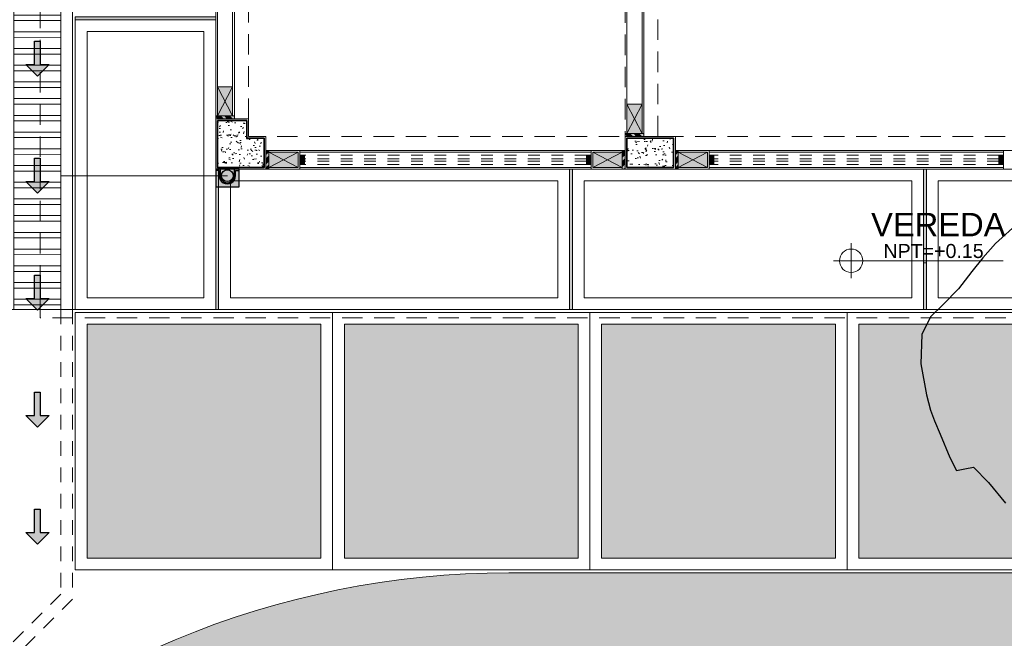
# Model space of a CAD drawing. Header units: millimetres. Extents: x -8931983 to 9630244, y 4 to 18563053.
# Tile 55 of 256: x 349133.6 to 349142.02, y 9281928.29 to 9281933.57. Entities that reach past the tile are written whole.
import ezdxf

# ---------------------------------------------------------------- set-up
doc = ezdxf.new("R2010")
doc.units = ezdxf.units.MM
for name, pattern in [('01 nivel$0$HIDDEN2', [0.1875, 0.125, -0.0625]), ('CONTINUA', [0]), ('DASHED2', [0.375, 0.25, -0.125])]:
    doc.linetypes.add(name, pattern=pattern)
for name, color, linetype, lineweight in [('.', 7, 'Continuous', 0), ('0_ CUNETAS', 151, 'Continuous', 5), ('0_MUROS 2 BAJOS', 150, 'Continuous', 9), ('0_PROYECCIONES 1', 1, 'DASHED2', 0), ('0_VANOS', 30, 'Continuous', 9), ('COLUMNAS', 3, 'Continuous', 35), ('COLUMNETAS TOP', 253, 'Continuous', 0), ('CUNETAS', 5, 'Continuous', 0), ('G-ANNO-DIMS', 7, 'Continuous', 5), ('JUNTAS DE DILATACIÓN', 160, 'CONTINUA', 9), ('MURO', 133, 'Continuous', 15), ('TARRAJEO', 32, 'Continuous', 0), ('TEXTO AMBIENTES', 7, 'Continuous', 30), ('vereda', 254, 'Continuous', 5)]:
    doc.layers.add(name, color=color, linetype=linetype, lineweight=lineweight)
for name, color, linetype, lineweight, true_color in [('0_COLUMNA ACHURADO', 250, 'Continuous', 0, 0x363636), ('0_PISOS', 252, 'Continuous', 0, 0x8a8a8a), ('0_TEXTURA PISOS', 252, 'Continuous', 0, 0x8c8c8c), ('PISO Cemento pulido', 254, 'Continuous', 5, 0xd1d1d1), ('tuberia des. fluvial ftt', 169, 'Continuous', 0, 0x232d53)]:
    doc.layers.add(name, color=color, linetype=linetype, lineweight=lineweight, true_color=true_color)
doc.layers.add('C-TOPO', color=7, linetype='Continuous')
doc.styles.add('Arial_1', font='arial.ttf', dxfattribs={"height": 0.15})
pattern_1 = [(140, (0, 0), (0.0140263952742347, 0.1603225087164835), [0.016764, -0.184404]), (85.00000000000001, (0, 0), (-0.1681300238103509, -0.0310142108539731), [0.0134112, -0.1475237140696]), (190.4514447, (0.00116886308, 0.01336016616), (-0.1541036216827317, 0.1293082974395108), [0.014247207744, -0.156719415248]), (136.1842, (-0.044704, 0), (0.0369972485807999, 0.2385495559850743), [0.025146, -0.2766059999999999]), (186.63555761, (-0.04162092, 0.019879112), (-0.2177349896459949, 0.2089156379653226), [0.0213708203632, -0.2350793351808]), (81.18415117, (-0.044704, 0), (-0.2177349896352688, 0.2089156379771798), [0.0201167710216, -0.2212845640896]), (111, (-0.033528, 0.022352), (0.0899933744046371, 0.1334206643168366), [0.016764, -0.184404]), (56.00000000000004, (-0.033528, 0.022352), (-0.1620854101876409, 0.0543857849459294), [0.0134112, -0.1475232]), (161.451445, (-0.026028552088, 0.033470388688), (-0.0720920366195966, 0.1878064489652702), [0.014247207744, -0.1567191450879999]), (127.5, (0, 0), (-0.0744084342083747, 0.0027179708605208), [0, -0.14573504, 0, -0.1497584, 0, -0.148082]), (97.5, (0, 0), (-0.0881589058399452, 0.0588013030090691), [0, -0.08538464, 0, -0.14238224, 0, -0.0564388]), (57.50000000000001, (0, -0.04984496), (0.0050412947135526, 0.1193197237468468), [0, -0.05588, 0, -0.1743456, 0, -0.2313432]), (47.5, (0, -0.07219696), (-0.0223753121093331, 0.1303536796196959), [0, -0.072644, 0, -0.11578336, 0, -0.1642872])]

# ---------------------------------------------------------------- blocks, each defined once
blk = doc.blocks.new('topooooo')
at = {"layer": 'C-TOPO', "color": 252, "linetype": 'Continuous', "lineweight": 25, "true_color": 0x939598, "elevation": 2.117999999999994, "flags": 128}
blk.add_lwpolyline([(-90.4668764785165, -201.0439617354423), (-90.50588309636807, -201.3140000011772), (-90.51291507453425, -201.4758371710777), (-90.50996662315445, -201.6264784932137), (-90.50588309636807, -201.8140000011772), (-90.52130231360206, -202.0005287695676), (-90.53615208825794, -202.1501773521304), (-90.49821276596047, -202.3140000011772), (-90.34228604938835, -202.5129865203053), (-90.13636122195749, -202.6871195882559), (-90.02799999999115, -202.7659427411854), (-89.94160294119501, -202.8140000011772), (-89.83422613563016, -202.8720175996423), (-89.64261047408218, -202.9724320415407), (-89.52799999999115, -203.0231078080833), (-89.48227510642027, -202.9664817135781), (-89.43548355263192, -202.9065164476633), (-89.25199725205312, -202.9267920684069), (-89.02799999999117, -202.9682219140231)], dxfattribs=at)
blk = doc.blocks.new('*U3844')
at = {"layer": '.', "lineweight": 30}
h = blk.add_hatch(color=1, dxfattribs=at)
h.dxf.hatch_style = 1
h.paths.add_polyline_path([(-0.0249999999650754, -0.0500000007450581), (-0.0999999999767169, -0.0500000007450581), (0, -0.150000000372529), (0.1000000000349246, -0.0500000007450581), (0.0250000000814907, -0.0500000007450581), (0.0250000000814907, 0.1499999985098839), (-0.0249999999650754, 0.1499999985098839)])
at = {"layer": '0_ CUNETAS', "color": 1, "lineweight": 30}
blk.add_lwpolyline([(-0.099999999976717, -0.0500000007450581), (-0.0249999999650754, -0.0500000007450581), (-0.0249999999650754, 0.1499999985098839), (0.0250000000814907, 0.1499999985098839), (0.0250000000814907, -0.0500000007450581), (0.1000000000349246, -0.0500000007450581), (0, -0.150000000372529)], close=True, dxfattribs=at)
blk = doc.blocks.new('*U3817')
at = {"layer": '0_ CUNETAS', "color": 0, "linetype": 'ByBlock', "lineweight": -2, "transparency": 16777216}
for p in [(2e-16, 4), (2e-16, 3), (1e-16, 2), (1e-16, 1), (0, 0)]:
    blk.add_blockref('*U3844', p, dxfattribs=at)
blk = doc.blocks.new('red drenaje')
at = {"layer": '0_ CUNETAS', "lineweight": 0}
h = blk.add_hatch(dxfattribs=at)
h.set_pattern_fill('ANSI32', color=256, scale=0.015, angle=135)
h.set_pattern_definition([(180, (7.400000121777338, 110.9101056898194), (0, -0.142875), []), (180, (7.352375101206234, 110.9577307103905), (0, -0.142875), [])])
h.paths.add_polyline_path([(-17.48002956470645, 13.09315802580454), (-17.08002956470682, 13.09315802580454), (-17.08002956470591, 69.90510566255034), (-17.48002956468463, 69.90510566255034)])
for p, q in [((-16.98002956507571, 70.0281056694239), (-16.98002956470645, 13.09315802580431)), ((-17.080029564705, 69.90510566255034), (-17.08002956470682, 13.60000024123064))]:
    blk.add_line(p, q, dxfattribs=at)
at = {"layer": '0_ CUNETAS', "linetype": '01 nivel$0$HIDDEN2', "lineweight": 0}
for p, q in [((-17.08002956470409, 13.09315802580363), (-17.08002956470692, 10.6603158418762)), ((-16.98002956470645, 13.09315802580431), (-16.98002956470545, 10.6188944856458)), ((-17.08002956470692, 10.6603158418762), (-21.32977460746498, 6.410570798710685)), ((-16.98002956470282, 10.6188944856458), (-21.22977460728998, 6.369149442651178))]:
    blk.add_line(p, q, dxfattribs=at)
at = {"layer": '0_ CUNETAS', "lineweight": 0}
blk.add_lwpolyline([(-17.48002956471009, 69.90510566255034), (-17.08002956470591, 69.90510566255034), (-17.08002956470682, 13.09315802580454), (-17.48002956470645, 13.09315802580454), (-17.48002956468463, 69.90510566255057)], dxfattribs=at)
blk.add_blockref('*U3817', (-17.27955911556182, 11.23743466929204, 684.917766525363), dxfattribs=at)
blk = doc.blocks.new('servicios generales')
at = {"layer": '0_COLUMNA ACHURADO'}
h = blk.add_hatch(dxfattribs=at)
h.set_pattern_fill('AR-CONC', color=256, scale=0.00088, angle=90.00000000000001)
h.set_pattern_definition(pattern_1)
h.paths.add_polyline_path([(-14.04999967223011, 0.2500000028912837), (-14.04999966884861, 0.4000000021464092), (-14.29999967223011, 0.4000000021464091), (-14.29999967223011, 2.8912837e-09), (-13.89999966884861, 2.146407e-09), (-13.89999966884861, 0.250000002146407)])
h = blk.add_hatch(dxfattribs=at)
h.set_pattern_fill('AR-CONC', color=256, scale=0.00088, angle=90.00000000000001)
h.set_pattern_definition(pattern_1)
h.paths.add_polyline_path([(-10.79999999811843, 0.2500000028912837), (-10.79999999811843, 2.8912837e-09), (-10.39999966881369, 2.8912837e-09), (-10.39999966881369, 0.2500000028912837)])
at = {"layer": 'COLUMNAS', "color": 6}
for points, elevation in [([(-14.29999967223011, 0.4000000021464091), (-14.29999967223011, 2.8912837e-09), (-13.89999966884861, 2.146407e-09), (-13.89999966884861, 0.250000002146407), (-14.04999967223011, 0.2500000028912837), (-14.04999966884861, 0.4000000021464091)], 8.602683e-10), ([(-10.79999999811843, 2.8912837e-09), (-10.39999966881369, 2.8912837e-09), (-10.39999966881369, 0.2500000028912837), (-10.79999999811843, 0.2500000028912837)], 7.823928e-10)]:
    blk.add_lwpolyline(points, close=True, dxfattribs=dict(at, elevation=elevation))
at = {"layer": 'TARRAJEO'}
for points, elevation in [([(-14.31499967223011, 0.4150000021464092), (-14.31499967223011, -0.0149999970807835), (-13.88499966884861, -0.0149999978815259), (-13.88499966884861, 0.2650000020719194), (-14.03499967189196, 0.265000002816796), (-14.03499966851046, 0.4150000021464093)], 8.602683e-10), ([(-10.81499999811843, -0.0149999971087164), (-10.38499966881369, -0.0149999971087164), (-10.38499966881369, 0.2650000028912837), (-10.81499999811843, 0.2650000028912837)], 7.823928e-10)]:
    blk.add_lwpolyline(points, close=True, dxfattribs=dict(at, elevation=elevation))
blk = doc.blocks.new('*U1497')
at = {"linetype": 'Continuous', "true_color": 0xbebebe}
for points in [[(3032.131410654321, 1351.188780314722), (3032.131410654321, 1351.268780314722), (3032.171410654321, 1351.268780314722), (3032.171410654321, 1351.188780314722)], [(3034.581410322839, 1351.188780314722), (3034.581410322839, 1351.268780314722), (3034.621410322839, 1351.268780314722), (3034.621410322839, 1351.188780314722)]]:
    blk.add_hatch(color=9, dxfattribs=at).paths.add_polyline_path(points)
at = {"layer": '0_VANOS', "linetype": 'Continuous'}
for p, q in [((3032.131410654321, 1351.268780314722), (3032.171410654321, 1351.268780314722)), ((3032.131410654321, 1351.268780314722), (3032.131410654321, 1351.188780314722)), ((3032.171410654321, 1351.268780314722), (3032.171410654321, 1351.188780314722)), ((3034.581410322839, 1351.188780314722), (3034.581410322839, 1351.268780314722)), ((3034.581410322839, 1351.268780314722), (3034.621410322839, 1351.268780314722)), ((3034.621410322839, 1351.268780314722), (3034.621410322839, 1351.188780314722)), ((3032.171410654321, 1351.188780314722), (3032.131410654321, 1351.188780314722)), ((3034.621410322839, 1351.188780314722), (3034.581410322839, 1351.188780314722))]:
    blk.add_line(p, q, dxfattribs=at)
at = {"layer": '0_VANOS', "linetype": '01 nivel$0$HIDDEN2', "ltscale": 0.5}
for p, q in [((3032.170780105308, 1351.268780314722), (3034.580779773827, 1351.268780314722)), ((3032.171410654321, 1351.238780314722), (3034.581410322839, 1351.238780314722)), ((3032.171410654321, 1351.218780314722), (3034.581410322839, 1351.218780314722)), ((3032.171410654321, 1351.188780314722), (3034.581410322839, 1351.188780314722))]:
    blk.add_line(p, q, dxfattribs=at)
at = {"layer": '0_VANOS', "linetype": '01 nivel$0$HIDDEN2'}
blk.add_line((3034.581410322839, 1351.268780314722), (3034.621410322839, 1351.268780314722), dxfattribs=at)
blk = doc.blocks.new('junta vereda 0.8')
at = {"layer": '.', "true_color": 0x939598}
h = blk.add_hatch(color=252, dxfattribs=at)
h.dxf.hatch_style = 1
h.paths.add_polyline_path([(0.0127000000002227, 0), (-0.0127000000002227, 0), (-0.0127000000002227, 0.799999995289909), (0.0127000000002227, 0.799999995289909)])
at = {"layer": '0_TEXTURA PISOS'}
h = blk.add_hatch(dxfattribs=at)
h.set_pattern_fill('ANGLE', color=256, angle=180)
h.set_pattern_definition([(180, (5477.765441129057, 1211.768031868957), (-9e-16, -6.985), [5.08, -1.905]), (270, (5477.765441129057, 1211.768031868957), (6.985, -1.3e-15), [5.08, -1.905])])
h.paths.add_polyline_path([(0.0127000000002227, 0), (-0.0127000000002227, 0), (-0.0127000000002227, 0.799999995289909), (0.0127000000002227, 0.799999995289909)])
at = {"layer": 'vereda'}
blk.add_lwpolyline([(0.0127000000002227, 0), (-0.0127000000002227, 0), (-0.0127000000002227, 0.799999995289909), (0.0127000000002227, 0.799999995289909)], close=True, dxfattribs=at)
blk = doc.blocks.new('montante')
at = {"linetype": 'Continuous', "true_color": 0xffffff}
blk.add_hatch(color=7, dxfattribs=at).paths.add_polyline_path([(-0.0945478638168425, 0.0999999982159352), (-0.0945478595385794, -0.1000000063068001), (0.0554521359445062, -0.1000000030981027), (0.0554521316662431, 0.1000000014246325)])
at = {"layer": '0_MUROS 2 BAJOS', "lineweight": 30}
blk.add_lwpolyline([(-0.0945478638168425, 0.0999999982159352), (-0.0945478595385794, -0.1000000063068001), (0.0554521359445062, -0.1000000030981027), (0.0554521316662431, 0.1000000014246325)], close=True, dxfattribs=at)
at = {"layer": 'tuberia des. fluvial ftt', "color": 6, "lineweight": 30}
for p, q in [((0.045457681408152, 0.0700000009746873), (0.045457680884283, 0.0949999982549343)), ((-1.5133992e-09, 0.0700000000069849), (0.045457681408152, 0.0700000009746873)), ((-1.3096724e-09, 0.0600000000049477), (0.0554576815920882, 0.0600000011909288)), ((1.2805685e-09, -0.0599999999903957), (0.0554576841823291, -0.0599999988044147)), ((1.4842954e-09, -0.069999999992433), (0.0454576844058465, -0.0699999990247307)), ((0.0454576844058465, -0.0699999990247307), (0.0454576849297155, -0.0950000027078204))]:
    blk.add_line(p, q, dxfattribs=at)
at = {"layer": 'tuberia des. fluvial ftt', "color": 4, "lineweight": 30}
blk.add_circle((0, 0), 0.05, dxfattribs=at)
at = {"layer": 'tuberia des. fluvial ftt', "color": 6, "lineweight": 30}
for centre, radius, start, end in [((0.0504576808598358, 0.0949999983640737), 0.0049999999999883, 1.2256320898e-06, 180.0000012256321), ((0, 7.276e-12), 0.0699999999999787, 90.00000122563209, 270.0000012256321), ((0, 7.276e-12), 0.06, 90.00000122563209, 270.0000012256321), ((0.0504576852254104, -0.095000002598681), 0.0049999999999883, 180.0000012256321, 1.2256320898e-06)]:
    blk.add_arc(centre, radius, start, end, dxfattribs=at)
blk = doc.blocks.new('*U1487')
at = {"linetype": 'Continuous', "true_color": 0xbebebe}
for points in [[(3032.131410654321, 1351.188780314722), (3032.131410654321, 1351.268780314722), (3032.171410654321, 1351.268780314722), (3032.171410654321, 1351.188780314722)], [(3034.60641065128, 1351.188780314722), (3034.60641065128, 1351.268780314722), (3034.64641065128, 1351.268780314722), (3034.64641065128, 1351.188780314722)]]:
    blk.add_hatch(color=9, dxfattribs=at).paths.add_polyline_path(points)
at = {"layer": '0_VANOS', "linetype": 'Continuous'}
for p, q in [((3032.131410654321, 1351.268780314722), (3032.171410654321, 1351.268780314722)), ((3032.131410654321, 1351.268780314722), (3032.131410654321, 1351.188780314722)), ((3032.171410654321, 1351.268780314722), (3032.171410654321, 1351.188780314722)), ((3034.60641065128, 1351.188780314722), (3034.60641065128, 1351.268780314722)), ((3034.60641065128, 1351.268780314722), (3034.64641065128, 1351.268780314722)), ((3034.64641065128, 1351.268780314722), (3034.64641065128, 1351.188780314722)), ((3032.171410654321, 1351.188780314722), (3032.131410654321, 1351.188780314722)), ((3034.64641065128, 1351.188780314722), (3034.60641065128, 1351.188780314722))]:
    blk.add_line(p, q, dxfattribs=at)
at = {"layer": '0_VANOS', "linetype": '01 nivel$0$HIDDEN2', "ltscale": 0.5}
for p, q in [((3032.170780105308, 1351.268780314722), (3034.605780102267, 1351.268780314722)), ((3032.171410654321, 1351.238780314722), (3034.60641065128, 1351.238780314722)), ((3032.171410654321, 1351.218780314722), (3034.60641065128, 1351.218780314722)), ((3032.171410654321, 1351.188780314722), (3034.60641065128, 1351.188780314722))]:
    blk.add_line(p, q, dxfattribs=at)
at = {"layer": '0_VANOS', "linetype": '01 nivel$0$HIDDEN2'}
blk.add_line((3034.60641065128, 1351.268780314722), (3034.64641065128, 1351.268780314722), dxfattribs=at)
blk = doc.blocks.new('bloque 03 pg')
at = {"layer": '.', "true_color": 0xadddf7, "transparency": 33554572}
h = blk.add_hatch(color=141, dxfattribs=at)
h.dxf.hatch_style = 1
h.paths.add_polyline_path([(-14.3299996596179, -5.399999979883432), (-14.3299996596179, -5.374999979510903), (-14.16999965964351, -5.374999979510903), (-14.16999965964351, -5.399999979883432)])
h = blk.add_hatch(color=141, dxfattribs=at)
h.dxf.hatch_style = 1
h.paths.add_polyline_path([(-10.82999999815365, -5.549999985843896), (-10.82999999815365, -5.524999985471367), (-10.66999999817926, -5.524999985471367), (-10.66999999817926, -5.549999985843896)])
h = blk.add_hatch(color=141, dxfattribs=at)
h.dxf.hatch_style = 1
h.paths.add_polyline_path([(-13.89999966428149, -5.829999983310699), (-13.87499966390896, -5.829999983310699), (-13.87499966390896, -5.669999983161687), (-13.89999966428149, -5.669999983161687)])
h = blk.add_hatch(color=141, dxfattribs=at)
h.dxf.hatch_style = 1
h.paths.add_polyline_path([(-10.82999999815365, -5.669999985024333), (-10.85499999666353, -5.669999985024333), (-10.85499999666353, -5.829999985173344), (-10.82999999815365, -5.829999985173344)])
h = blk.add_hatch(color=141, dxfattribs=at)
h.dxf.hatch_style = 1
h.paths.add_polyline_path([(-10.39999966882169, -5.829999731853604), (-10.37499966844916, -5.829999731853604), (-10.37499966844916, -5.669999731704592), (-10.39999966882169, -5.669999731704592)])
at = {"layer": 'COLUMNETAS TOP', "true_color": 0xc0c0c0}
for points in [[(-14.31499965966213, -5.374999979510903), (-14.31499965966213, -5.124999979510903), (-14.18499965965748, -5.124999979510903), (-14.18499965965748, -5.374999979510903)], [(-10.81499999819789, -5.524999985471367), (-10.81499999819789, -5.274999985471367), (-10.68499999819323, -5.274999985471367), (-10.68499999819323, -5.524999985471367)], [(-13.87499966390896, -5.814999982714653), (-13.62499966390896, -5.814999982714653), (-13.62499966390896, -5.684999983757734), (-13.87499966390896, -5.684999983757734)], [(-10.85499999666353, -5.684999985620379), (-11.10499999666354, -5.684999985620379), (-11.10499999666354, -5.814999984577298), (-10.85499999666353, -5.814999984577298)], [(-10.37499966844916, -5.814999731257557), (-10.12499966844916, -5.814999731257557), (-10.12499966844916, -5.684999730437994), (-10.37499966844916, -5.684999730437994)]]:
    blk.add_hatch(color=9, dxfattribs=at).paths.add_polyline_path(points)
at = {"layer": 'JUNTAS DE DILATACIÓN'}
h = blk.add_hatch(dxfattribs=at)
h.set_pattern_fill('ANSI34', color=256, scale=0.0029, angle=90.09396363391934)
h.set_pattern_definition([(135.0939636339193, (1518.811895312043, -5592.345869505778), (-0.0389999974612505, -0.0391281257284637), []), (135.0939636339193, (1518.811873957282, -5592.332848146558), (-0.0389999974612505, -0.0391281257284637), []), (135.0939636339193, (1518.811852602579, -5592.319826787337), (-0.0389999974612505, -0.0391281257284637), []), (135.0939636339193, (1518.811831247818, -5592.306805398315), (-0.0389999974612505, -0.0391281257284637), [])])
h.paths.add_polyline_path([(-14.3299996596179, -5.399999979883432), (-14.3299996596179, -5.374999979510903), (-14.16999965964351, -5.374999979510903), (-14.16999965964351, -5.399999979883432)])
h = blk.add_hatch(dxfattribs=at)
h.set_pattern_fill('ANSI34', color=256, scale=0.0029, angle=90.09396363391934)
h.set_pattern_definition([(135.0939636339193, (1522.311894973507, -5592.495869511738), (-0.0389999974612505, -0.0391281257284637), []), (135.0939636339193, (1522.311873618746, -5592.482848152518), (-0.0389999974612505, -0.0391281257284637), []), (135.0939636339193, (1522.311852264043, -5592.469826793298), (-0.0389999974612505, -0.0391281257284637), []), (135.0939636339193, (1522.311830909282, -5592.456805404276), (-0.0389999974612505, -0.0391281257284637), [])])
h.paths.add_polyline_path([(-10.82999999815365, -5.549999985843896), (-10.82999999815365, -5.524999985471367), (-10.66999999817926, -5.524999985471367), (-10.66999999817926, -5.549999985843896)])
h = blk.add_hatch(dxfattribs=at)
h.set_pattern_fill('ANSI34', color=256, scale=0.0029, angle=180.0939636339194)
h.set_pattern_definition([(225.0939636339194, (5573.045869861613, 1527.311894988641), (0.0391281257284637, -0.0389999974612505), []), (225.0939636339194, (5573.032848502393, 1527.311873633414), (0.0391281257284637, -0.0389999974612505), []), (225.0939636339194, (5573.01982714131, 1527.311852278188), (0.0391281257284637, -0.0389999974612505), []), (225.0939636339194, (5573.00680575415, 1527.311830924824), (0.0391281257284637, -0.0389999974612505), [])])
h.paths.add_polyline_path([(-13.89999966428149, -5.829999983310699), (-13.87499966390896, -5.829999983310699), (-13.87499966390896, -5.669999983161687), (-13.89999966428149, -5.669999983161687)])
h = blk.add_hatch(dxfattribs=at)
h.set_pattern_fill('ANSI34', color=256, scale=0.0029, angle=0.0939636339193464)
h.set_pattern_definition([(45.09396363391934, (-5591.974442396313, -1538.811894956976), (-0.0391281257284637, 0.0389999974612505), []), (45.09396363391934, (-5591.961421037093, -1538.811873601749), (-0.0391281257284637, 0.0389999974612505), []), (45.09396363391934, (-5591.948399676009, -1538.811852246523), (-0.0391281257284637, 0.0389999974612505), []), (45.09396363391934, (-5591.93537828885, -1538.811830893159), (-0.0391281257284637, 0.0389999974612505), [])])
h.paths.add_polyline_path([(-10.82999999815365, -5.669999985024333), (-10.85499999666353, -5.669999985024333), (-10.85499999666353, -5.829999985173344), (-10.82999999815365, -5.829999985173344)])
h = blk.add_hatch(dxfattribs=at)
h.set_pattern_fill('ANSI34', color=256, scale=0.0029, angle=180.0939636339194)
h.set_pattern_definition([(225.0939636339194, (5576.545869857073, 1527.311895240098), (0.0391281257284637, -0.0389999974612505), []), (225.0939636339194, (5576.532848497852, 1527.311873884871), (0.0391281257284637, -0.0389999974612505), []), (225.0939636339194, (5576.51982713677, 1527.311852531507), (0.0391281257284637, -0.0389999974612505), []), (225.0939636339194, (5576.50680574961, 1527.311831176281), (0.0391281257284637, -0.0389999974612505), [])])
h.paths.add_polyline_path([(-10.39999966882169, -5.829999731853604), (-10.37499966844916, -5.829999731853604), (-10.37499966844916, -5.669999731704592), (-10.39999966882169, -5.669999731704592)])
at = {"layer": '0_PROYECCIONES 1', "ltscale": 0.7}
for points, elevation in [([(-15.82999992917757, 1.729864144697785), (1.500000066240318, 1.729864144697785), (1.500000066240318, -7.100135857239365), (-15.82999992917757, -7.100135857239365)], 664.3691289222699), ([(-14.04999967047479, -0.4299999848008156), (-14.3299996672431, -0.4299999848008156), (-14.32999933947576, -5.399999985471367), (-14.04999934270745, -5.399999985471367)], -41.09727520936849), ([(-0.4299996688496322, -5.829999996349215), (-0.4299996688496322, -5.549999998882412), (-13.89999966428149, -5.549999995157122), (-13.89999966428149, -5.829999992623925)], -726.0150417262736)]:
    blk.add_lwpolyline(points, close=True, dxfattribs=dict(at, elevation=elevation))
blk.add_lwpolyline([(-10.54999999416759, -0.2799999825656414), (-10.8299999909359, -0.2799999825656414), (-10.82999966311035, -5.549999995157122), (-10.54999966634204, -5.549999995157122)], close=True, dxfattribs=at)
at = {"layer": 'COLUMNETAS TOP'}
for p, q in [((-14.31499965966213, -5.124999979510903, -41.09727520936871), (-14.18499965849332, -5.374999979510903, -41.09727520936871)), ((-14.31499965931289, -5.374999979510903, -41.09727520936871), (-14.18499965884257, -5.124999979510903, -41.09727520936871)), ((-10.81499999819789, -5.274999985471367), (-10.68499999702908, -5.524999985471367)), ((-10.81499999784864, -5.524999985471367), (-10.68499999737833, -5.274999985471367)), ((-13.62499966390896, -5.814999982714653, 726.0150417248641), (-13.87499966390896, -5.684999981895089, 726.0150417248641)), ((-13.87499966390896, -5.814999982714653, 726.0150417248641), (-13.62499966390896, -5.684999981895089, 726.0150417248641)), ((-11.10499999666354, -5.684999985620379, -705.4663238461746), (-10.85499999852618, -5.814999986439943, -705.4663238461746)), ((-10.85499999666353, -5.684999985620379, -705.4663238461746), (-11.10499999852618, -5.814999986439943, -705.4663238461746)), ((-10.12499966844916, -5.814999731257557), (-10.37499966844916, -5.684999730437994)), ((-10.37499966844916, -5.814999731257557), (-10.12499966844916, -5.684999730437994))]:
    blk.add_line(p, q, dxfattribs=at)
for points, elevation in [([(-14.31499965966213, -5.374999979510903), (-14.31499965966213, -5.124999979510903), (-14.18499965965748, -5.124999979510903), (-14.18499965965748, -5.374999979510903)], -41.09727520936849), ([(-10.81499999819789, -5.524999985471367), (-10.81499999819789, -5.274999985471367), (-10.68499999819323, -5.274999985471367), (-10.68499999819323, -5.524999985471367)], -7.826202e-10), ([(-13.87499966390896, -5.814999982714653), (-13.62499966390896, -5.814999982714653), (-13.62499966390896, -5.684999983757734), (-13.87499966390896, -5.684999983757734)], 726.0150417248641), ([(-10.85499999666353, -5.684999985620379), (-11.10499999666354, -5.684999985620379), (-11.10499999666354, -5.814999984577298), (-10.85499999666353, -5.814999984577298)], -705.4663238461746), ([(-10.37499966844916, -5.814999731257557), (-10.12499966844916, -5.814999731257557), (-10.12499966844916, -5.684999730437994), (-10.37499966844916, -5.684999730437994)], -7.826202e-10)]:
    blk.add_lwpolyline(points, close=True, dxfattribs=dict(at, elevation=elevation))
at = {"layer": 'JUNTAS DE DILATACIÓN'}
for points, elevation in [([(-14.3299996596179, -5.399999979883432), (-14.3299996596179, -5.374999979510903), (-14.16999965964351, -5.374999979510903), (-14.16999965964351, -5.399999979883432)], -41.09727520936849), ([(-10.82999999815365, -5.549999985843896), (-10.82999999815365, -5.524999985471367), (-10.66999999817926, -5.524999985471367), (-10.66999999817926, -5.549999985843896)], -7.826202e-10), ([(-13.89999966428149, -5.829999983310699), (-13.87499966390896, -5.829999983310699), (-13.87499966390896, -5.669999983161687), (-13.89999966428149, -5.669999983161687)], 726.0150417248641), ([(-10.82999999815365, -5.669999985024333), (-10.85499999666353, -5.669999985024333), (-10.85499999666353, -5.829999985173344), (-10.82999999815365, -5.829999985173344)], -705.4663238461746), ([(-10.39999966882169, -5.829999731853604), (-10.37499966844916, -5.829999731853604), (-10.37499966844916, -5.669999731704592), (-10.39999966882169, -5.669999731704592)], -7.826202e-10)]:
    blk.add_lwpolyline(points, close=True, dxfattribs=dict(at, elevation=elevation))
at = {"layer": 'MURO'}
for p, q in [((-10.81499999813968, -5.274999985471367), (-10.81499999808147, -0.5549999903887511, -705.4664041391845)), ((-10.68499999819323, -5.274999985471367, -705.4664041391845), (-10.68499999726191, -0.5549999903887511, -705.4664041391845)), ((-14.31499967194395, -5.124999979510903, -705.4664041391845), (-14.31499967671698, -2.584999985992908, -705.4664041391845)), ((-14.18499538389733, -5.124999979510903, -705.4664041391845), (-14.18504984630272, -2.584999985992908, -705.4664041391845)), ((-11.1199999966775, -5.684999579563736, -705.4663238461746), (-13.60999966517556, -5.684999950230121, -705.4664111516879)), ((-7.594999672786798, -5.684999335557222, -705.4663238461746), (-10.10999966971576, -5.684999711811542, -705.4664120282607)), ((-11.1199999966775, -5.815000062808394, -705.4664041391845), (-13.60999966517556, -5.815000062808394, -705.4664041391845)), ((-7.594999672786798, -5.814999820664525, -705.4664041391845), (-10.10999966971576, -5.814999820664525, -705.4664041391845))]:
    blk.add_line(p, q, dxfattribs=at)
at = {"layer": 'TARRAJEO'}
for p, q in [((-10.66999999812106, -5.549999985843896, 664.3691289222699), (-10.66999999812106, -0.279999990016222, 664.3691289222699)), ((-14.32999967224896, -5.374999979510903, 664.3691289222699), (-14.32999967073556, -2.799999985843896, 664.3691289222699)), ((-14.169999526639, -5.374999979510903, 664.3691289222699), (-14.16999967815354, -2.799999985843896, 664.3691289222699)), ((-14.3299996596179, -5.374999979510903, 664.3691289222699), (-14.16999952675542, -5.374999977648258, 664.3691289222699)), ((-11.1199999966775, -5.669999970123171, 664.3691289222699), (-13.60999966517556, -5.669999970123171, 664.3691289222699)), ((-10.85499999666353, -5.829999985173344, 664.3691289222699), (-10.85499999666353, -5.669999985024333, 664.3691289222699)), ((-7.594999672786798, -5.669999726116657, 664.3691289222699), (-10.10999966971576, -5.669999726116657, 664.3691289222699)), ((-11.1199999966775, -5.82999999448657, 664.3691289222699), (-13.60999966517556, -5.829999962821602, 664.3691289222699)), ((-7.594999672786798, -5.8299997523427, 664.3691289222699), (-10.10999966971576, -5.82999999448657, 664.3691289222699))]:
    blk.add_line(p, q, dxfattribs=at)
for points, elevation in [([(-13.87499966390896, -5.829999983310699), (-13.60999966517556, -5.829999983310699), (-13.60999966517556, -5.669999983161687), (-13.87499966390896, -5.669999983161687)], 726.0150417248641), ([(-10.85499999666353, -5.669999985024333), (-11.1199999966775, -5.669999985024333), (-11.1199999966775, -5.829999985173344), (-10.85499999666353, -5.829999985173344)], -705.4663238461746), ([(-10.37499966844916, -5.829999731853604), (-10.10999966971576, -5.829999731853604), (-10.10999966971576, -5.669999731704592), (-10.37499966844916, -5.669999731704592)], -7.826202e-10), ([(-7.329999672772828, -5.669999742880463), (-7.594999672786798, -5.669999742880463), (-7.594999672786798, -5.829999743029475), (-7.329999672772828, -5.829999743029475)], -705.4663238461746)]:
    blk.add_lwpolyline(points, close=True, dxfattribs=dict(at, elevation=elevation))
at = {"xscale": -1}
for name, p in [('*U1497', (3021.011410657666, -1356.978780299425, -705.4663238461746)), ('*U1487', (3024.536410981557, -1356.978780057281, -705.4663238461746))]:
    blk.add_blockref(name, p, dxfattribs=at)
at = {"layer": '0_ CUNETAS', "color": 251, "lineweight": 0, "true_color": 0x636466, "rotation": 90}
blk.add_blockref('montante', (-14.2299989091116, -5.885452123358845, -726.0150417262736), dxfattribs=at)
at = {"layer": 'vereda'}
blk.add_blockref('servicios generales', (-0.0150000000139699, -5.814999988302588, -1.565013e-09), dxfattribs=at)
at = {"layer": 'vereda', "xscale": -1, "rotation": 180}
blk.add_blockref('junta vereda 0.8', (-8.266498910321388, -5.830000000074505, -726.0150417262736), dxfattribs=at)
at = {"layer": 'TEXTO AMBIENTES', "insert": (-9.32687667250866, -6.203246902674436, 664.3691289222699), "char_height": 0.2, "width": 2.349898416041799, "attachment_point": 1, "style": 'Arial_1'}
blk.add_mtext('\\pxqc;VEREDA', dxfattribs=at)
at = {"layer": 'TEXTO AMBIENTES', "insert": (-8.621133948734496, -6.46892069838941, 664.3691289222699), "char_height": 0.12, "width": 0.9021418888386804, "attachment_point": 1, "line_spacing_factor": 0.9417779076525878, "style": 'Arial_1'}
blk.add_mtext('NPT=+0.15', dxfattribs=at)
blk = doc.blocks.new('JUNTA VEREDA')
at = {"layer": '.', "true_color": 0x939598}
h = blk.add_hatch(dxfattribs=at)
h.set_pattern_fill('ANGLE', color=252)
h.set_pattern_definition([(0, (0, 0), (0, 6.985), [5.08, -1.905]), (90, (0, 0), (-6.985, 4e-16), [5.08, -1.905])])
h.paths.add_polyline_path([(-0.01331989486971, 1.200000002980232), (0.0120801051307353, 1.200000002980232), (0.0120801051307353, 0), (-0.01331989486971, 0)])
h = blk.add_hatch(color=252, dxfattribs=at)
h.dxf.hatch_style = 1
h.paths.add_polyline_path([(0.0120801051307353, 1.200000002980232), (-0.01331989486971, 1.200000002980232), (-0.01331989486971, 0), (0.0120801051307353, 0)])
at = {"layer": '0_TEXTURA PISOS'}
h = blk.add_hatch(dxfattribs=at)
h.set_pattern_fill('ANGLE', color=256)
h.set_pattern_definition([(0, (-5477.766061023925, -1210.968031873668), (0, 6.985), [5.08, -1.905]), (90, (-5477.766061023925, -1210.968031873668), (-6.985, 4e-16), [5.08, -1.905])])
h.paths.add_polyline_path([(-0.01331989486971, 1.200000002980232), (0.0120801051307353, 1.200000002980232), (0.0120801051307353, 0), (-0.01331989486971, 0)])
at = {"layer": 'vereda'}
blk.add_lwpolyline([(-0.01331989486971, 1.200000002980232), (0.0120801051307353, 1.200000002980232), (0.0120801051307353, 0), (-0.01331989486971, 0)], close=True, dxfattribs=at)
blk = doc.blocks.new('Cotas de elevación - M_Cota de elevación - Destino rellenado-517392-Nivel 1')
at = {"layer": 'G-ANNO-DIMS'}
for p, q in [((0, -0.0015), (0, 0.0015)), ((-0.0015, 0), (0.013, 0))]:
    blk.add_line(p, q, dxfattribs=at)
blk.add_circle((0, 0), 0.001, dxfattribs=at)
blk = doc.blocks.new('verda bloque 03 pg')
at = {"layer": 'vereda'}
for points in [[(-14.32999980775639, -4.552399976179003), (-14.32999980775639, -7.029978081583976), (-15.52999980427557, -7.029978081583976), (-15.52999980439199, -4.552399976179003)], [(-14.42999980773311, -4.652399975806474), (-14.42999980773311, -6.929978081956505), (-15.42999980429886, -6.929978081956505), (-15.42999980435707, -4.652399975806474)]]:
    blk.add_lwpolyline(points, close=True, dxfattribs=at)
at = {"layer": 'vereda', "elevation": -726.0150417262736}
for points in [[(-14.30459937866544, -7.029999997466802), (-11.30459937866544, -7.029999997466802), (-11.30459937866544, -5.829999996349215), (-14.30459937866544, -5.829999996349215)], [(-11.27919937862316, -7.029999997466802), (-8.279199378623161, -7.029999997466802), (-8.279199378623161, -5.829999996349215), (-11.27919937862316, -5.829999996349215)], [(-8.253799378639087, -7.029999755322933), (-5.253799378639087, -7.029999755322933), (-5.253799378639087, -5.829999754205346), (-8.253799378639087, -5.829999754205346)], [(-14.20459937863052, -6.929999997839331), (-11.40459937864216, -6.929999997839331), (-11.40459937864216, -5.929999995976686), (-14.20459937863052, -5.929999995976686)], [(-11.17919937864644, -6.929999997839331), (-8.379199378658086, -6.929999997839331), (-8.379199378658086, -5.929999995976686), (-11.17919937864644, -5.929999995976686)], [(-8.15379937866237, -6.929999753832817), (-5.353799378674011, -6.929999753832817), (-5.353799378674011, -5.929999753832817), (-8.15379937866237, -5.929999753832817)]]:
    blk.add_lwpolyline(points, close=True, dxfattribs=at)
at = {"layer": 'TEXTO AMBIENTES', "xscale": 99.99999999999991, "yscale": 99.99999999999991, "zscale": 99.99999999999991}
blk.add_blockref('Cotas de elevación - M_Cota de elevación - Destino rellenado-517392-Nivel 1', (-8.896854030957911, -6.612316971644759, 664.3691289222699), dxfattribs=at)
at = {"layer": 'vereda', "rotation": 90}
blk.add_blockref('JUNTA VEREDA', (-14.33000013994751, -4.539080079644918), dxfattribs=at)
at = {"layer": 'vereda'}
for p in [(-14.31667948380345, -7.029978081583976, -726.0150417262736), (-11.29127948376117, -7.029999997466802, -726.0150417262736), (-8.265879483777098, -7.029999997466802, -726.0150417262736)]:
    blk.add_blockref('JUNTA VEREDA', p, dxfattribs=at)

msp = doc.modelspace()

# ---------------------------------------------------------------- hatches: boundary and pattern name
at = {"layer": '.', "true_color": 0x939598, "transparency": 33554559}
h = msp.add_hatch(dxfattribs=at)
h.set_pattern_fill('AR-SAND', color=252, scale=0.0087, angle=-90.00000000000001)
h.set_pattern_definition([(307.5, (0, 0), (0.4257895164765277, 0.0139202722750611), [0, -0.3358895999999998, 0, -0.3756659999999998, 0, -0.3590924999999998]), (277.5, (0, 0), (0.6236378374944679, -0.3910852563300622), [0, -0.1812035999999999, 0, -0.3027425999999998, 0, -0.1160144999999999]), (237.5, (0, 0.2718053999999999), (0.0012503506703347, -0.6881633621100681), [0, -0.1104899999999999, 0, -0.3977639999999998, 0, -0.5193029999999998]), (227.5, (0, 0.2718053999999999), (0.193948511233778, -0.6642941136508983), [0, -0.055245, 0, -0.2607563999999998, 0, -0.2983229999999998])])
edge = h.paths.add_edge_path()
edge.add_line((349130.3852684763, 9281921.531407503), (349130.3847586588, 9281920.381407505))
edge.add_line((349130.3847586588, 9281920.381407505), (349135.0647586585, 9281920.381407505))
edge.add_line((349135.0647586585, 9281920.381407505), (349135.0647485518, 9281921.531407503))
edge.add_arc((349138.0647485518, 9281921.531407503), 2.99999999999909, 89.99999999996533, 179.9999999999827, ccw=False)
edge.add_line((349138.0647485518, 9281924.531407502), (349138.9403453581, 9281924.531407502))
edge.add_arc((349138.9403496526, 9281921.531411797), 2.999995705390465, 8.202094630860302e-05, 90.0000820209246, ccw=False)
edge.add_line((349141.940345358, 9281921.531416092), (349141.9403554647, 9281918.001386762))
edge.add_line((349141.9403554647, 9281918.00138676), (349156.758601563, 9281918.00138676))
edge.add_line((349156.758601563, 9281918.00138676), (349156.758601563, 9281921.00138676))
edge.add_arc((349158.758601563, 9281921.00138676), 2, 90, 180, ccw=False)
edge.add_line((349158.758601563, 9281923.00138676), (349161.0004021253, 9281923.00138676))
edge.add_line((349161.0004021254, 9281923.001386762), (349161.0004021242, 9281955.074472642))
edge.add_line((349161.0004021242, 9281955.074472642), (349146.6847117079, 9281955.074472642))
edge.add_line((349146.6847117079, 9281955.074472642), (349146.6847117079, 9281941.899472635))
edge.add_line((349146.6847117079, 9281941.899472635), (349151.8257897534, 9281941.899472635))
edge.add_arc((349151.8257897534, 9281938.874472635), 3.024999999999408, -0.004437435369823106, 89.99999999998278, ccw=False)
edge.add_line((349154.8507897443, 9281938.874238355), (349154.8502452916, 9281931.844312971))
edge.add_arc((349151.8502447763, 9281931.84454584), 3.000000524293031, 269.99998998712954, 359.99555255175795, ccw=False)
edge.add_line((349151.8502442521, 9281928.844545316), (349151.0596959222, 9281928.844578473))
edge.add_line((349151.0596959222, 9281928.844578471), (349137.7847586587, 9281928.844545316))
edge.add_arc((349137.7847586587, 9281921.444545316), 7.399999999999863, 89.99999999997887, 180.0000000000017)
at = {"layer": 'PISO Cemento pulido', "true_color": 0xdfe0e1, "transparency": 33554610}
for points in [[(349134.1797114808, 9281930.969548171), (349136.179774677, 9281930.969548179), (349136.1797746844, 9281928.969548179), (349134.1797114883, 9281928.96954817)], [(349136.3797114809, 9281930.969567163), (349138.3797746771, 9281930.96956717), (349138.3797746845, 9281928.96956717), (349136.3797114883, 9281928.969567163)], [(349138.5797114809, 9281930.969586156), (349140.5797746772, 9281930.969586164), (349140.5797746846, 9281928.969586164), (349138.5797114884, 9281928.969586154)], [(349140.7797114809, 9281930.969586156), (349142.7797746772, 9281930.969586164), (349142.7797746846, 9281928.969586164), (349140.7797114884, 9281928.969586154)]]:
    msp.add_hatch(color=254, dxfattribs=at).paths.add_polyline_path(points)

# ---------------------------------------------------------------- linework, layer by layer
at = {"layer": '0_ CUNETAS', "color": 251, "lineweight": 0, "true_color": 0x636466}
msp.add_line((349135.3796967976, 9281932.239057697, 1.60039235e-08), (349133.9546666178, 9281932.239057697, 1.60039235e-08), dxfattribs=at)
at = {"layer": '0_PISOS', "elevation": 746.5636793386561}
for points in [[(349134.1797114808, 9281930.969548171), (349136.179774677, 9281930.969548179), (349136.1797746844, 9281928.969548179), (349134.1797114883, 9281928.96954817)], [(349136.3797114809, 9281930.969567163), (349138.3797746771, 9281930.96956717), (349138.3797746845, 9281928.96956717), (349136.3797114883, 9281928.969567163)], [(349138.5797114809, 9281930.969586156), (349140.5797746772, 9281930.969586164), (349140.5797746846, 9281928.969586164), (349138.5797114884, 9281928.969586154)], [(349140.7797114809, 9281930.969586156), (349142.7797746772, 9281930.969586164), (349142.7797746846, 9281928.969586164), (349140.7797114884, 9281928.969586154)]]:
    msp.add_lwpolyline(points, close=True, dxfattribs=at)
at = {"layer": 'TARRAJEO', "elevation": 726.0150417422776}
for points in [[(349135.2796960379, 9281938.12450983), (349149.6096957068, 9281938.12450983), (349149.6096957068, 9281932.294522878), (349135.2796960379, 9281932.294522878)], [(349135.2796963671, 9281938.12450983), (349149.6096957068, 9281938.12450983), (349149.6096957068, 9281932.29450025), (349135.2796963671, 9281932.29450025)]]:
    msp.add_lwpolyline(points, close=True, dxfattribs=at)
at = {"layer": 'vereda'}
for p, q in [((349134.0796963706, 9281931.094544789), (349133.4296663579, 9281931.094544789)), ((349134.0796963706, 9281931.069544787), (349150.4096966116, 9281931.069544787)), ((349134.0796963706, 9281929.349544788), (349134.0796963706, 9281931.069544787)), ((349134.0796963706, 9281931.069544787), (349139.2396963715, 9281931.069544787)), ((349134.0796963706, 9281929.349544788), (349134.0796963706, 9281931.069544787)), ((349134.0796963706, 9281931.069544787), (349139.2396963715, 9281931.069544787)), ((349134.0796963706, 9281928.869545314), (349134.0796963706, 9281931.069544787)), ((349136.2796963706, 9281928.86956431), (349136.2796963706, 9281931.06956378)), ((349138.4796963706, 9281928.8695833), (349138.4796963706, 9281931.069582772)), ((349140.6796963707, 9281928.869602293), (349140.6796963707, 9281931.069601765)), ((349134.0796963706, 9281928.869545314), (349150.4096966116, 9281928.869605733)), ((349134.0796963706, 9281928.869545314), (349150.4096966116, 9281928.869545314))]:
    msp.add_line(p, q, dxfattribs=at)
msp.add_lwpolyline([(349130.3851943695, 9281921.364244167), (349130.3847586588, 9281920.381407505), (349135.0647586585, 9281920.381407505), (349135.0647485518, 9281921.531407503, -0.4142135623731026), (349138.0647485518, 9281924.531407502), (349138.940345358, 9281924.531407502, -0.4142135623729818), (349141.940345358, 9281921.531416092), (349141.9403554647, 9281918.00138676), (349156.758601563, 9281918.00138676), (349156.758601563, 9281921.00138676, -0.4142135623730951), (349158.758601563, 9281923.00138676), (349161.0004021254, 9281923.001386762), (349161.0004021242, 9281955.074472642), (349146.6847117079, 9281955.074472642), (349146.6847117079, 9281941.899472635), (349151.8257897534, 9281941.899472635, -0.4142362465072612), (349154.8507897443, 9281938.874238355), (349154.8502452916, 9281931.844312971, -0.4141908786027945), (349151.8502442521, 9281928.844545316), (349151.0596959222, 9281928.844578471), (349137.7847586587, 9281928.844545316, 0.4173955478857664), (349130.3851943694, 9281921.364243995)], format="xyb", dxfattribs=at)

# ---------------------------------------------------------------- block references
at = {"lineweight": 5}
for name, p in [('bloque 03 pg', (349149.6096957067, 9281938.12450982, 726.0150417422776)), ('verda bloque 03 pg', (349149.6096961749, 9281938.124509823, 726.0150417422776))]:
    msp.add_blockref(name, p, dxfattribs=at)
at = {"layer": 'CUNETAS', "color": 84, "lineweight": 30}
msp.add_blockref('red drenaje', (349151.0346959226, 9281918.001386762), dxfattribs=at)
at = {"layer": 'vereda', "rotation": 320.4010421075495}
msp.add_blockref('topooooo', (349340.0046675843, 9282029.08654123, 261.841), dxfattribs=at)

doc.saveas('drawing.dxf')
